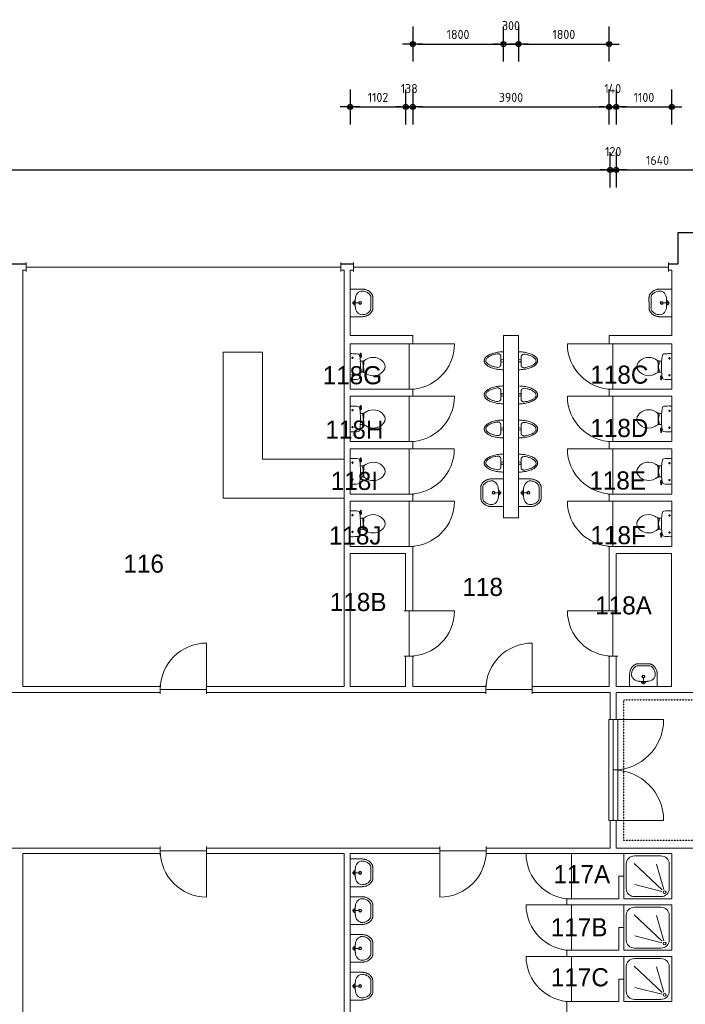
# Model space of a CAD drawing. Extents: x 362177 to 5000048, y 157834 to 733119.
# Tile 47 of 151: x 543788 to 556998, y 381212 to 400762. Entities that reach past the tile are written whole.
import ezdxf
from ezdxf.enums import TextEntityAlignment as Align

# ---------------------------------------------------------------- set-up
doc = ezdxf.new("R2010")
doc.units = 0
doc.set_wipeout_variables(frame=1)
doc.linetypes.add('ACAD_ISO03W100', pattern=[30, 12, -18])
doc.layers.get('DEFPOINTS').update_dxf_attribs({"color": 255})
doc.layers.add('A--M$1A-_F123-', color=1, linetype='Continuous')
doc.layers.add('X-L0_C_WBDBO', color=7, linetype='Continuous')
for name, color, linetype, lineweight in [('X-L21_C_buitenwanden', 7, 'Continuous', 30), ('X-L22_C_binnenwand', 7, 'Continuous', 13), ('X-L28_C_eiland ruimte', 7, 'Continuous', 13), ('X-L31_C_buitenwandopening', 1, 'Continuous', 5), ('X-L32_C_binnenwandopeningen', 3, 'Continuous', 5), ('X-L74_C_sanitair', 5, 'Continuous', 5), ('X-L76_C_vaste voorziening', 4, 'Continuous', 5), ('X-T22_C_ruimtelabel', 7, 'Continuous', 5)]:
    doc.layers.add(name, color=color, linetype=linetype, lineweight=lineweight)
doc.styles.add('ALFA-0_18', font='iso3098.shx', dxfattribs={"height": 180})
doc.dimstyles.new('ALFA-0_18', dxfattribs={"dimscale": 100, "dimtxt": 0.18, "dimasz": 1, "dimexe": 1.25, "dimexo": 0.625, "dimgap": 1, "dimtad": 1, "dimdec": 0, "dimzin": 0, "dimdsep": 46, "dimtxsty": 'ALFA-0_18', "dimblk": 'diminfradot', "dimblk1": 'diminfradot', "dimblk2": 'diminfradot', "dimsah": 1, "dimcen": 2.5, "dimse1": 1, "dimse2": 1, "dimclrd": 141, "dimclrt": 1, "dimadec": 0, "dimazin": 0, "dimtfac": 1, "dimtmove": 2, "dimatfit": 3, "dimldrblk": 'diminfrapyl', "dimfxl": 1, "dimtolj": 1, "dimtzin": 0, "dimarcsym": 0})

# ---------------------------------------------------------------- blocks, each defined once
blk = doc.blocks.new('diminfradot')
at = {"color": 0}
for p, q in [((0, -3.5), (0, 3.5)), ((-2, 0), (2, 0))]:
    blk.add_line(p, q, dxfattribs=at)
for radius in [0.5, 0.25]:
    blk.add_circle((0, 0), radius, dxfattribs=at)
blk = doc.blocks.new('*D328')
at = {"layer": 'A--M$1A-_F123-', "color": 141, "lineweight": -2, "transparency": 16777216}
blk.add_line((530948, 397779), (555408, 397779), dxfattribs=at)
at = {"layer": 'DEFPOINTS', "color": 0, "transparency": 16777216}
for p in [(555508, 397779), (530848, 384324), (555508, 384324)]:
    blk.add_point(p, dxfattribs=at)
at = {"layer": 'A--M$1A-_F123-', "color": 141, "lineweight": -2, "transparency": 16777216, "xscale": 100, "yscale": 100, "zscale": 100, "rotation": 180}
blk.add_blockref('diminfradot', (530848, 397779), dxfattribs=at)
at = {"layer": 'A--M$1A-_F123-', "color": 141, "lineweight": -2, "transparency": 16777216, "xscale": 100, "yscale": 100, "zscale": 100}
blk.add_blockref('diminfradot', (555508, 397779), dxfattribs=at)
at = {"layer": 'A--M$1A-_F123-', "color": 1, "transparency": 16777216, "insert": (543178, 397969), "char_height": 180, "attachment_point": 5, "style": 'ALFA-0_18'}
blk.add_mtext('\\A1;24660', dxfattribs=at)
blk = doc.blocks.new('diminfrapyl')
at = {"color": 0}
blk.add_solid([(0, 0), (-4, 0.7), (-4, -0.7)], dxfattribs=at)
blk = doc.blocks.new('*D329')
at = {"layer": 'A--M$1A-_F123-', "color": 141, "lineweight": -2, "transparency": 16777216}
for p, q in [((555408, 397779), (555308, 397779)), ((555508, 397779), (555628, 397779)), ((555728, 397779), (555828, 397779))]:
    blk.add_line(p, q, dxfattribs=at)
at = {"layer": 'DEFPOINTS', "color": 0, "transparency": 16777216}
for p in [(555628, 397779), (555508, 384324), (555628, 384324)]:
    blk.add_point(p, dxfattribs=at)
at = {"layer": 'A--M$1A-_F123-', "color": 141, "lineweight": -2, "transparency": 16777216, "xscale": 100, "yscale": 100, "zscale": 100}
blk.add_blockref('diminfradot', (555508, 397779), dxfattribs=at)
at = {"layer": 'A--M$1A-_F123-', "color": 141, "lineweight": -2, "transparency": 16777216, "xscale": 100, "yscale": 100, "zscale": 100, "rotation": 180}
blk.add_blockref('diminfradot', (555628, 397779), dxfattribs=at)
at = {"layer": 'A--M$1A-_F123-', "color": 1, "transparency": 16777216, "insert": (555568, 398144), "char_height": 180, "attachment_point": 5, "style": 'ALFA-0_18'}
blk.add_mtext('\\A1;120', dxfattribs=at)
blk = doc.blocks.new('*D265')
at = {"layer": 'A--M$1A-_F123-', "color": 141, "lineweight": -2, "transparency": 16777216}
blk.add_line((555728, 397779), (557168, 397779), dxfattribs=at)
at = {"layer": 'DEFPOINTS', "color": 0, "transparency": 16777216}
for p in [(557268, 397779), (555628, 384324), (557268, 384324)]:
    blk.add_point(p, dxfattribs=at)
at = {"layer": 'A--M$1A-_F123-', "color": 141, "lineweight": -2, "transparency": 16777216, "xscale": 100, "yscale": 100, "zscale": 100, "rotation": 180}
blk.add_blockref('diminfradot', (555628, 397779), dxfattribs=at)
at = {"layer": 'A--M$1A-_F123-', "color": 141, "lineweight": -2, "transparency": 16777216, "xscale": 100, "yscale": 100, "zscale": 100}
blk.add_blockref('diminfradot', (557268, 397779), dxfattribs=at)
at = {"layer": 'A--M$1A-_F123-', "color": 1, "transparency": 16777216, "insert": (556448, 397969), "char_height": 180, "attachment_point": 5, "style": 'ALFA-0_18'}
blk.add_mtext('\\A1;1640', dxfattribs=at)
blk = doc.blocks.new('*D351')
at = {"layer": 'A--M$1A-_F123-', "color": 141, "lineweight": -2, "transparency": 16777216}
blk.add_line((550448, 399029), (551350, 399029), dxfattribs=at)
at = {"layer": 'DEFPOINTS', "color": 0, "transparency": 16777216}
for p in [(551450, 399029), (550348, 387524), (551450, 387524)]:
    blk.add_point(p, dxfattribs=at)
at = {"layer": 'A--M$1A-_F123-', "color": 141, "lineweight": -2, "transparency": 16777216, "xscale": 100, "yscale": 100, "zscale": 100, "rotation": 180}
blk.add_blockref('diminfradot', (550348, 399029), dxfattribs=at)
at = {"layer": 'A--M$1A-_F123-', "color": 141, "lineweight": -2, "transparency": 16777216, "xscale": 100, "yscale": 100, "zscale": 100}
blk.add_blockref('diminfradot', (551450, 399029), dxfattribs=at)
at = {"layer": 'A--M$1A-_F123-', "color": 1, "transparency": 16777216, "insert": (550899, 399219), "char_height": 180, "attachment_point": 5, "style": 'ALFA-0_18'}
blk.add_mtext('\\A1;1102', dxfattribs=at)
blk = doc.blocks.new('*D352')
at = {"layer": 'A--M$1A-_F123-', "color": 141, "lineweight": -2, "transparency": 16777216}
for p, q in [((551350, 399029), (551250, 399029)), ((551450, 399029), (551588, 399029)), ((551688, 399029), (551788, 399029))]:
    blk.add_line(p, q, dxfattribs=at)
at = {"layer": 'DEFPOINTS', "color": 0, "transparency": 16777216}
for p in [(551588, 399029), (551450, 387524), (551588, 387524)]:
    blk.add_point(p, dxfattribs=at)
at = {"layer": 'A--M$1A-_F123-', "color": 141, "lineweight": -2, "transparency": 16777216, "xscale": 100, "yscale": 100, "zscale": 100}
blk.add_blockref('diminfradot', (551450, 399029), dxfattribs=at)
at = {"layer": 'A--M$1A-_F123-', "color": 141, "lineweight": -2, "transparency": 16777216, "xscale": 100, "yscale": 100, "zscale": 100, "rotation": 180}
blk.add_blockref('diminfradot', (551588, 399029), dxfattribs=at)
at = {"layer": 'A--M$1A-_F123-', "color": 1, "transparency": 16777216, "insert": (551519, 399394), "char_height": 180, "attachment_point": 5, "style": 'ALFA-0_18'}
blk.add_mtext('\\A1;138', dxfattribs=at)
blk = doc.blocks.new('*D353')
at = {"layer": 'A--M$1A-_F123-', "color": 141, "lineweight": -2, "transparency": 16777216}
blk.add_line((551688, 399029), (555388, 399029), dxfattribs=at)
at = {"layer": 'DEFPOINTS', "color": 0, "transparency": 16777216}
for p in [(555488, 399029), (551588, 387524), (555488, 387524)]:
    blk.add_point(p, dxfattribs=at)
at = {"layer": 'A--M$1A-_F123-', "color": 141, "lineweight": -2, "transparency": 16777216, "xscale": 100, "yscale": 100, "zscale": 100, "rotation": 180}
blk.add_blockref('diminfradot', (551588, 399029), dxfattribs=at)
at = {"layer": 'A--M$1A-_F123-', "color": 141, "lineweight": -2, "transparency": 16777216, "xscale": 100, "yscale": 100, "zscale": 100}
blk.add_blockref('diminfradot', (555488, 399029), dxfattribs=at)
at = {"layer": 'A--M$1A-_F123-', "color": 1, "transparency": 16777216, "insert": (553538, 399219), "char_height": 180, "attachment_point": 5, "style": 'ALFA-0_18'}
blk.add_mtext('\\A1;3900', dxfattribs=at)
blk = doc.blocks.new('*D354')
at = {"layer": 'A--M$1A-_F123-', "color": 141, "lineweight": -2, "transparency": 16777216}
for p, q in [((555388, 399029), (555288, 399029)), ((555488, 399029), (555628, 399029)), ((555728, 399029), (555828, 399029))]:
    blk.add_line(p, q, dxfattribs=at)
at = {"layer": 'DEFPOINTS', "color": 0, "transparency": 16777216}
for p in [(555628, 399029), (555488, 387524), (555628, 387524)]:
    blk.add_point(p, dxfattribs=at)
at = {"layer": 'A--M$1A-_F123-', "color": 141, "lineweight": -2, "transparency": 16777216, "xscale": 100, "yscale": 100, "zscale": 100}
blk.add_blockref('diminfradot', (555488, 399029), dxfattribs=at)
at = {"layer": 'A--M$1A-_F123-', "color": 141, "lineweight": -2, "transparency": 16777216, "xscale": 100, "yscale": 100, "zscale": 100, "rotation": 180}
blk.add_blockref('diminfradot', (555628, 399029), dxfattribs=at)
at = {"layer": 'A--M$1A-_F123-', "color": 1, "transparency": 16777216, "insert": (555558, 399394), "char_height": 180, "attachment_point": 5, "style": 'ALFA-0_18'}
blk.add_mtext('\\A1;140', dxfattribs=at)
blk = doc.blocks.new('*D355')
at = {"layer": 'A--M$1A-_F123-', "color": 141, "lineweight": -2, "transparency": 16777216}
blk.add_line((555728, 399029), (556628, 399029), dxfattribs=at)
at = {"layer": 'DEFPOINTS', "color": 0, "transparency": 16777216}
for p in [(556728, 399029), (555628, 387524), (556728, 387524)]:
    blk.add_point(p, dxfattribs=at)
at = {"layer": 'A--M$1A-_F123-', "color": 141, "lineweight": -2, "transparency": 16777216, "xscale": 100, "yscale": 100, "zscale": 100, "rotation": 180}
blk.add_blockref('diminfradot', (555628, 399029), dxfattribs=at)
at = {"layer": 'A--M$1A-_F123-', "color": 141, "lineweight": -2, "transparency": 16777216, "xscale": 100, "yscale": 100, "zscale": 100}
blk.add_blockref('diminfradot', (556728, 399029), dxfattribs=at)
at = {"layer": 'A--M$1A-_F123-', "color": 1, "transparency": 16777216, "insert": (556178, 399219), "char_height": 180, "attachment_point": 5, "style": 'ALFA-0_18'}
blk.add_mtext('\\A1;1100', dxfattribs=at)
blk = doc.blocks.new('*D360')
at = {"layer": 'A--M$1A-_F123-', "color": 141, "lineweight": -2, "transparency": 16777216}
blk.add_line((551688, 400279), (553288, 400279), dxfattribs=at)
at = {"layer": 'DEFPOINTS', "color": 0, "transparency": 16777216}
for p in [(553388, 400279), (551588, 394489), (553388, 394489)]:
    blk.add_point(p, dxfattribs=at)
at = {"layer": 'A--M$1A-_F123-', "color": 141, "lineweight": -2, "transparency": 16777216, "xscale": 100, "yscale": 100, "zscale": 100, "rotation": 180}
blk.add_blockref('diminfradot', (551588, 400279), dxfattribs=at)
at = {"layer": 'A--M$1A-_F123-', "color": 141, "lineweight": -2, "transparency": 16777216, "xscale": 100, "yscale": 100, "zscale": 100}
blk.add_blockref('diminfradot', (553388, 400279), dxfattribs=at)
at = {"layer": 'A--M$1A-_F123-', "color": 1, "transparency": 16777216, "insert": (552488, 400469), "char_height": 180, "attachment_point": 5, "style": 'ALFA-0_18'}
blk.add_mtext('\\A1;1800', dxfattribs=at)
blk = doc.blocks.new('*D361')
at = {"layer": 'A--M$1A-_F123-', "color": 141, "lineweight": -2, "transparency": 16777216}
for p, q in [((553288, 400279), (553188, 400279)), ((553388, 400279), (553688, 400279)), ((553788, 400279), (553888, 400279))]:
    blk.add_line(p, q, dxfattribs=at)
at = {"layer": 'DEFPOINTS', "color": 0, "transparency": 16777216}
for p in [(553688, 400279), (553388, 394489), (553688, 390869)]:
    blk.add_point(p, dxfattribs=at)
at = {"layer": 'A--M$1A-_F123-', "color": 141, "lineweight": -2, "transparency": 16777216, "xscale": 100, "yscale": 100, "zscale": 100}
blk.add_blockref('diminfradot', (553388, 400279), dxfattribs=at)
at = {"layer": 'A--M$1A-_F123-', "color": 141, "lineweight": -2, "transparency": 16777216, "xscale": 100, "yscale": 100, "zscale": 100, "rotation": 180}
blk.add_blockref('diminfradot', (553688, 400279), dxfattribs=at)
at = {"layer": 'A--M$1A-_F123-', "color": 1, "transparency": 16777216, "insert": (553538, 400644), "char_height": 180, "attachment_point": 5, "style": 'ALFA-0_18'}
blk.add_mtext('\\A1;300', dxfattribs=at)
blk = doc.blocks.new('*D362')
at = {"layer": 'A--M$1A-_F123-', "color": 141, "lineweight": -2, "transparency": 16777216}
blk.add_line((553788, 400279), (555388, 400279), dxfattribs=at)
at = {"layer": 'DEFPOINTS', "color": 0, "transparency": 16777216}
for p in [(555488, 400279), (555488, 394489), (553688, 390869)]:
    blk.add_point(p, dxfattribs=at)
at = {"layer": 'A--M$1A-_F123-', "color": 141, "lineweight": -2, "transparency": 16777216, "xscale": 100, "yscale": 100, "zscale": 100, "rotation": 180}
blk.add_blockref('diminfradot', (553688, 400279), dxfattribs=at)
at = {"layer": 'A--M$1A-_F123-', "color": 141, "lineweight": -2, "transparency": 16777216, "xscale": 100, "yscale": 100, "zscale": 100}
blk.add_blockref('diminfradot', (555488, 400279), dxfattribs=at)
at = {"layer": 'A--M$1A-_F123-', "color": 1, "transparency": 16777216, "insert": (554588, 400469), "char_height": 180, "attachment_point": 5, "style": 'ALFA-0_18'}
blk.add_mtext('\\A1;1800', dxfattribs=at)
blk = doc.blocks.new('DVDVB_32_-S-_Raam')
at = {"linetype": 'Continuous', "lineweight": 13}
blk.add_wipeout([(0, 0.5), (1, 0.5), (1, -0.5), (0, -0.5)], dxfattribs=at)
at = {"color": 1, "linetype": 'ByBlock', "lineweight": -2}
for p, q in [((0, -0.5), (0, 0.5)), ((1, -0.5), (1, 0.5)), ((0, 0), (1, 0))]:
    blk.add_line(p, q, dxfattribs=at)
blk = doc.blocks.new('DVDVB_32_-S-_Deur')
at = {"linetype": 'Continuous', "lineweight": 13}
blk.add_wipeout([(0, -0.5), (1, -0.5), (1, 0.5), (0, 0.5)], dxfattribs=at)
at = {"color": 0, "linetype": 'ByBlock', "lineweight": -2}
for p, q in [((0, -0.5), (0, 0.5)), ((1, -0.5), (1, 0.5)), ((0, 0), (1, 0))]:
    blk.add_line(p, q, dxfattribs=at)
blk = doc.blocks.new('DVDVB_32_-S-_DraairichtingEnkel')
at = {"color": 0, "linetype": 'ByBlock', "lineweight": -2}
blk.add_line((0, 0), (0, 1), dxfattribs=at)
blk.add_arc((0, 0), 1, 0, 90, dxfattribs=at)
blk = doc.blocks.new('DVDVB_74_-S-_Toilet')
at = {"color": 0, "linetype": 'ByBlock', "lineweight": -2}
for p, q in [((248, 0), (-248, 0)), ((-143, -45), (-184, -45)), ((-163, -66), (-163, -24)), ((193, -45), (152, -45)), ((173, -65), (173, -25)), ((178, -192), (183, -206)), ((211, -197), (208, -187)), ((-111, -200), (-111, -230)), ((-101, -271), (-101, -250)), ((-101, -250), (-57, -250)), ((-67, -250), (-67, -268)), ((-57, -250), (-57, -267)), ((-57, -255), (-35, -255)), ((-35, -255), (-35, -260)), ((-35, -260), (35, -260)), ((35, -255), (35, -260)), ((57, -255), (35, -255)), ((57, -250), (57, -266)), ((101, -250), (57, -250)), ((67, -250), (67, -267)), ((101, -270), (101, -250)), ((111, -230), (111, -200)), ((181, -202), (210, -196)), ((262, -216), (210, -224)), ((222, -205), (259, -200)), ((264, -204), (266, -210))]:
    blk.add_line(p, q, dxfattribs=at)
for centre in [(-163, -46), (173, -46)]:
    blk.add_circle(centre, 12, dxfattribs=at)
for centre, radius, start, end in [((-214, -28), 43.4, 141.7698, 181.0192), ((892, -28), 1150, 180, 186.3309), ((-217, -151), 34, 186.3309, 259.2904), ((0, 994), 1200, 259.2904, 264.6981), ((0, 994), 1200, 275.3019, 280.7271), ((217, -152), 33.5, 280.7271, 353.6509), ((214, -28), 43.4, 358.9808, 38.2302), ((-893, -28), 1150, 353.6509, 0), ((80, -457), 263, 148.9077, 230.8792), ((241, -554), 450, 146.1571, 148.9077), ((-240, -231), 129, 326.1571, 0), ((-101, -292), 20, 96.9358, 142.58), ((0, 992), 1197, 264.6981, 275.3019), ((9, -1192), 926, 84.3005, 96.9358), ((-81, -457), 263, 309.1208, 31.0923), ((99, -290), 20, 37.7817, 84.3005), ((240, -231), 129, 180, 213.8429), ((-241, -554), 450, 31.0923, 33.8429), ((207, -200), 25, 195.9272, 278.4779), ((220, -196), 10, 191.8886, 277.2238), ((260, -206), 5, 15.7398, 97.2238), ((261, -212), 5, 278.4779, 15.7398), ((0, -556), 135, 230.8792, 309.1208)]:
    blk.add_arc(centre, radius, start, end, dxfattribs=at)
blk = doc.blocks.new('DVDVB_74_-S-_Urinoir')
at = {"color": 0, "linetype": 'ByBlock', "lineweight": -2}
blk.add_circle((0, -25), 25, dxfattribs=at)
blk.add_open_spline([(177, 0), (0, 0), (-178, 0)], degree=2, dxfattribs=at)
for points, weights, knots in [([(-178, 0), (-178, -380), (0, -380), (177, -380), (177, 0)], [1, 0.707106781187, 1, 0.707106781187, 1], [0, 0, 0, 0.25, 0.25, 0.5, 0.5, 0.5]), ([(-1, -50), (-41, -50), (-81, -50), (-140, -50), (-140, -110), (-141, -111), (-141, -113), (-140, -113), (-140, -113), (-106, -344), (-4, -350)], [1, 1, 1, 0.707106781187, 1, 1, 1, 1, 1, 0.817166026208, 0.992380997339], [0, 0, 0, 0.2, 0.2, 0.4, 0.4, 0.6, 0.6, 0.8, 0.8, 0.9958328, 0.9958328, 0.9958328]), ([(-7, -50), (32, -50), (71, -50), (72, -50), (72, -50), (132, -50), (132, -110), (132, -110), (131, -110), (131, -111), (131, -113), (132, -113), (132, -113), (99, -344), (-4, -350)], [1, 1, 1, 1, 1, 0.707106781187, 1, 1, 1, 1, 1, 1, 1, 0.817166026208, 0.992380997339], [0, 0, 0, 0.1428571, 0.1428571, 0.2857143, 0.2857143, 0.4285714, 0.4285714, 0.5714286, 0.5714286, 0.7142857, 0.7142857, 0.8571429, 0.8571429, 0.9970234, 0.9970234, 0.9970234])]:
    blk.add_rational_spline(points, weights, degree=2, knots=knots, dxfattribs=at)
blk = doc.blocks.new('DVDVB_74_-S-_Wasbak')
at = {"color": 0, "linetype": 'ByBlock', "lineweight": -2}
for p, q in [((-79, -100), (79, -100)), ((0, -65), (-45, -82)), ((-37, -64), (-29, -89)), ((0, -65), (0, -153)), ((0, -65), (45, -82)), ((37, -64), (29, -89))]:
    blk.add_line(p, q, dxfattribs=at)
for centre, radius in [((0, -196), 30), ((0, -196), 20), ((0, -66), 17.5)]:
    blk.add_circle(centre, radius, dxfattribs=at)
blk.add_ellipse((-96, -211), major_axis=(136, 40), ratio=0.751905, start_param=1.224555, end_param=2.997882, dxfattribs=at)
at = {"color": 0, "linetype": 'ByBlock', "lineweight": -2, "extrusion": (0, 0, -1)}
blk.add_ellipse((96, -211), major_axis=(-136, 40), ratio=0.751905, start_param=1.224555, end_param=2.997882, dxfattribs=at)
at = {"color": 0, "linetype": 'ByBlock', "lineweight": -2}
for points in [[(-275, 0), (-275, -118), (-275, -235)], [(275, 0), (0, 0), (-275, 0)], [(275, -236), (275, -118), (275, 0)], [(-92, -451), (0, -450), (91, -450)]]:
    blk.add_open_spline(points, degree=2, dxfattribs=at)
for points in [[(-275, -235), (-270, -456), (-92, -451)], [(91, -450), (270, -456), (275, -236)]]:
    blk.add_rational_spline(points, [1, 0.707108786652, 1], degree=2, dxfattribs=at)
blk.add_rational_spline([(235, -235), (231, -415), (92, -411), (92, -410), (91, -410), (0, -410), (-91, -410), (-92, -410), (-93, -411), (-231, -415), (-235, -235)], [1, 0.707108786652, 1, 1, 1, 1, 1, 1, 1, 0.707108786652, 1], degree=2, knots=[0, 0, 0, 0.2, 0.2, 0.4, 0.4, 0.6, 0.6, 0.8, 0.8, 1, 1, 1], dxfattribs=at)
blk = doc.blocks.new('DVDVB_74_-S-_Douchebak')
at = {"color": 0, "linetype": 'ByBlock', "lineweight": -2}
for p, q in [((0.225, 0.95), (0.775, 0.95)), ((0.05, 0.225), (0.05, 0.775)), ((0.166, 0.209), (0.316, 0.77)), ((0.784, 0.784), (0.199, 0.199)), ((0.95, 0.775), (0.95, 0.225)), ((0.209, 0.166), (0.77, 0.316)), ((0.775, 0.05), (0.225, 0.05))]:
    blk.add_line(p, q, dxfattribs=at)
at = {"color": 0, "linetype": 'ByBlock', "lineweight": -2, "flags": 128}
blk.add_lwpolyline([(0, 1), (0, 0), (1, 0), (1, 1)], close=True, dxfattribs=at)
at = {"color": 0, "linetype": 'ByBlock', "lineweight": -2}
blk.add_circle((0.15, 0.15), 0.0315, dxfattribs=at)
at = {"color": 0, "linetype": 'ByBlock', "lineweight": -2, "extrusion": (0, 0, -1)}
for centre, start, end in [((-0.225, 0.775), 0, 90), ((-0.775, 0.775), 90, 180), ((-0.225, 0.225), 270, 0), ((-0.775, 0.225), 180, 270)]:
    blk.add_arc(centre, 0.175, start, end, dxfattribs=at)
blk = doc.blocks.new('A$C05fc2be4')
at = {"layer": 'X-L32_C_binnenwandopeningen', "flags": 128}
for points in [[(0, 2000), (910, 2000)], [(1000, 2000), (1000, 0)], [(0, 0), (910, 0)]]:
    blk.add_lwpolyline(points, dxfattribs=at)
at = {"layer": 'X-L32_C_binnenwandopeningen'}
blk.add_lwpolyline([(910, 2000), (1090, 2000), (1090, 0), (910, 0)], close=True, dxfattribs=at)
for centre, start, end in [((1000, 2000), 180, 270), ((1000, 0), 90, 180)]:
    blk.add_arc(centre, 1000, start, end, dxfattribs=at)

msp = doc.modelspace()

# ---------------------------------------------------------------- linework, layer by layer
at = {"layer": 'X-L21_C_buitenwanden'}
msp.add_lwpolyline([(504728, 375819), (556848, 375819), (556848, 375199), (557268, 375199), (557268, 378829), (563708, 378829), (563708, 377329), (564130, 377329), (564130, 378144), (580088, 378144), (580088, 377329), (580508, 377329), (580508, 394399), (580088, 394399), (580088, 393584), (564128, 393584), (564128, 394399), (563708, 394399), (563708, 392899), (557268, 392899), (557268, 396529), (556848, 396529), (556848, 395909), (504728, 395909)], dxfattribs=at)
at = {"layer": 'X-L22_C_binnenwand'}
for points in [[(543848, 395789), (543848, 387524), (550228, 387524), (550228, 395789)], [(550348, 395789), (550348, 394489), (551588, 394489), (551588, 387524), (555488, 387524), (555488, 394489), (556728, 394489), (556728, 395789)], [(550348, 394324), (550348, 393424), (551448, 393424), (551448, 394324)], [(555628, 394324), (555628, 393424), (556728, 393424), (556728, 394324)], [(550348, 393284), (550348, 392384), (551448, 392384), (551448, 393284)], [(555628, 393284), (555628, 392384), (556728, 392384), (556728, 393284)], [(550348, 392240), (550348, 391344), (551448, 391344), (551448, 392240)], [(555628, 392244), (555628, 391344), (556728, 391344), (556728, 392244)], [(550348, 391204), (550348, 390304), (551448, 390304), (551448, 391204)], [(555628, 391204), (555628, 390304), (556728, 390304), (556728, 391204)], [(550348, 390164), (550348, 387524), (551448, 387524), (551448, 390164)], [(555629, 390164), (555629, 387524), (556727, 387524), (556727, 390164)], [(543848, 384204), (543848, 375939), (550228, 375939), (550228, 384204)], [(550348, 384204), (550348, 375939), (556728, 375939), (556728, 377784), (554648, 377784), (554648, 384204)], [(554828, 383304), (555678, 383304), (555678, 383754), (555778, 383754), (555778, 383304), (556728, 383304), (556728, 384204), (554828, 384204)], [(554828, 383184), (554828, 382284), (555678, 382284), (555678, 382734), (555778, 382734), (555778, 382284), (556728, 382284), (556728, 383184)], [(554828, 382164), (554828, 381264), (555678, 381264), (555678, 381714), (555778, 381714), (555778, 381264), (556728, 381264), (556728, 382164)]]:
    msp.add_lwpolyline(points, close=True, dxfattribs=at)
for points in [[(565428, 386864), (565428, 387804), (560328, 387804), (560328, 390279), (560648, 390279), (560648, 387919), (562448, 387919), (562448, 390429), (563637, 390429), (563124, 391839), (557852, 391839), (557339, 390429), (558528, 390429), (558528, 387804), (557268, 387804), (557268, 387404), (555628, 387404), (555628, 386864)], [(555508, 386864), (555508, 387404), (530848, 387404), (530848, 384314), (555508, 384314), (555508, 384864)], [(555628, 384864), (555628, 384314), (557268, 384314), (557268, 383924), (563708, 383924), (565428, 383924), (565428, 384864)]]:
    msp.add_lwpolyline(points, dxfattribs=at)
at = {"layer": 'X-L28_C_eiland ruimte'}
msp.add_lwpolyline([(553388, 390869), (553388, 394489), (553688, 394489), (553688, 390869)], close=True, dxfattribs=at)
at = {"layer": 'X-L76_C_vaste voorziening', "flags": 128}
msp.add_lwpolyline([(548608, 392039), (550228, 392039), (550228, 391259), (547828, 391259), (547828, 394159), (548608, 394159)], close=True, dxfattribs=at)

# ---------------------------------------------------------------- block references
at = {"layer": 'X-L0_C_WBDBO', "xscale": -1}
msp.add_blockref('A$C05fc2be4', (556568, 384864), dxfattribs=at)
at = {"layer": 'X-L74_C_sanitair'}
for name, p, xscale, yscale, rotation in [('DVDVB_74_-S-_Wasbak', (550348, 395139), 0.9999983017, 0.9999983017, 90), ('DVDVB_74_-S-_Wasbak', (556728, 395139), 0.9999983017, 0.9999983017, 270), ('DVDVB_74_-S-_Toilet', (550348, 393874), 0.9999983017, 0.9999983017, 90), ('DVDVB_74_-S-_Urinoir', (553388, 393989), 0.9999983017, 0.9999983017, 270), ('DVDVB_74_-S-_Urinoir', (553688, 393990), 0.9999983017, 0.9999983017, 90), ('DVDVB_74_-S-_Toilet', (556728, 393874), 0.9999983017, 0.9999983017, 270), ('DVDVB_74_-S-_Urinoir', (553388, 393312), 0.9999983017, 0.9999983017, 270), ('DVDVB_74_-S-_Urinoir', (553688, 393312), 0.9999983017, 0.9999983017, 90), ('DVDVB_74_-S-_Toilet', (550348, 392834), 0.9999983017, 0.9999983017, 90), ('DVDVB_74_-S-_Toilet', (556728, 392834), 0.9999983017, 0.9999983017, 270), ('DVDVB_74_-S-_Urinoir', (553388, 392635), 0.9999983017, 0.9999983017, 270), ('DVDVB_74_-S-_Urinoir', (553688, 392635), 0.9999983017, 0.9999983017, 90), ('DVDVB_74_-S-_Toilet', (550348, 391794), 0.9999983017, 0.9999983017, 90), ('DVDVB_74_-S-_Toilet', (556728, 391794), 0.9999983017, 0.9999983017, 270), ('DVDVB_74_-S-_Wasbak', (553388, 391369), 0.9999983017, 0.9999983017, 270), ('DVDVB_74_-S-_Wasbak', (553688, 391369), 0.9999983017, 0.9999983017, 90), ('DVDVB_74_-S-_Toilet', (550348, 390754), 0.9999983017, 0.9999983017, 90), ('DVDVB_74_-S-_Toilet', (556728, 390754), 0.9999983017, 0.9999983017, 270), ('DVDVB_74_-S-_Wasbak', (556167, 387524), 0.9999983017, 0.9999983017, 180), ('DVDVB_74_-S-_Douchebak', (556728, 383304), 899.9975402, 950.0002493, 90), ('DVDVB_74_-S-_Wasbak', (550348, 383822), 0.9999983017, 0.9999983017, 90), ('DVDVB_74_-S-_Wasbak', (550348, 383072), 0.9999983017, 0.9999983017, 90), ('DVDVB_74_-S-_Douchebak', (556728, 382284), 899.9975402, 950.0002493, 90), ('DVDVB_74_-S-_Wasbak', (550348, 382322), 0.9999983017, 0.9999983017, 90), ('DVDVB_74_-S-_Douchebak', (556728, 381264), 899.9975402, 950.0002493, 90), ('DVDVB_74_-S-_Wasbak', (550348, 381572), 0.9999983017, 0.9999983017, 90)]:
    msp.add_blockref(name, p, dxfattribs=dict(at, xscale=xscale, yscale=yscale, rotation=rotation))
for p, rotation in [((553388, 391957.6), 270), ((553688, 391957.6), 90)]:
    msp.add_blockref('DVDVB_74_-S-_Urinoir', p, dxfattribs=dict(at, rotation=rotation))

# ---------------------------------------------------------------- texts
at = {"layer": 'X-T22_C_ruimtelabel'}
for s, p in [('118G', (550390.8, 393703.1)), ('118H', (550431.1, 392622.3)), ('118I', (550431.1, 391604.7)), ('118J', (550448, 390521.4)), ('116', (546249, 389962)), ('118', (552977.6, 389499.6)), ('118B', (550505.5, 389199.2))]:
    msp.add_text(s, height=360, dxfattribs=at).set_placement(p, align=Align.MIDDLE_CENTER)

# ---------------------------------------------------------------- dimensions: what is measured, and where the dimension line sits
at = {"layer": 'A--M$1A-_F123-'}
for base, p1, p2, picture, middle in [((553388, 400279), (551588, 394489), (553388, 394489), '*D360', (552488, 400469)), ((553688, 400279), (553388, 394489), (553688, 390869), '*D361', (553538, 400644)), ((555488, 400279), (553688, 390869), (555488, 394489), '*D362', (554588, 400469)), ((551588, 399029), (551450, 387524), (551588, 387524), '*D352', (551519, 399394)), ((555628, 399029), (555488, 387524), (555628, 387524), '*D354', (555558, 399394)), ((551450, 399029), (550348, 387524), (551450, 387524), '*D351', (550899, 399219)), ((555488, 399029), (551588, 387524), (555488, 387524), '*D353', (553538, 399219)), ((556728, 399029), (555628, 387524), (556728, 387524), '*D355', (556178, 399219)), ((555628, 397779), (555508, 384324), (555628, 384324), '*D329', (555568, 398144)), ((555508, 397779), (530848, 384324), (555508, 384324), '*D328', (543178, 397969)), ((557268, 397779), (555628, 384324), (557268, 384324), '*D265', (556448, 397969))]:
    dim = msp.add_linear_dim(base=base, p1=p1, p2=p2, dimstyle='ALFA-0_18', dxfattribs=at)
    dim.commit()
    dim.dimension.update_dxf_attribs({"geometry": picture, "text_midpoint": middle})

# ---------------------------------------------------------------- next in the draw order: block references
at = {"layer": 'X-L31_C_buitenwandopening', "xscale": 6249.99, "yscale": 180, "rotation": 180}
for p in [(550163, 395849), (556663, 395849)]:
    msp.add_blockref('DVDVB_32_-S-_Raam', p, dxfattribs=at)
at = {"layer": 'X-L32_C_binnenwandopeningen'}
for p, xscale, yscale, rotation in [((551518, 394324), 900, 200, 270), ((555558, 394324), 900, 200, 270), ((551518, 393284), 900, 200, 270), ((555558, 393284), 900, 200, 270), ((551518, 392240), 896, 200, 270), ((555558, 392244), 900, 200, 270), ((551518, 391204), 900, 200, 270), ((555558, 391204), 900, 200, 270), ((551518, 389024), 900, 200, 270), ((555558.5, 389024), 900, 201, 270), ((547498, 387464), 920, 180, 180), ((553958, 387464), 920, 180, 180), ((547498, 384259), 920, 170, 180), ((554738, 384204), 900, 240, 270), ((554738, 383184), 900, 240, 270), ((554738, 382164), 900, 240, 270)]:
    msp.add_blockref('DVDVB_32_-S-_Deur', p, dxfattribs=dict(at, xscale=xscale, yscale=yscale, rotation=rotation))
at = {"layer": 'X-L32_C_binnenwandopeningen', "xscale": 920, "yscale": 170}
msp.add_blockref('DVDVB_32_-S-_Deur', (552128, 384259), dxfattribs=at)

# ---------------------------------------------------------------- next in the draw order: linework, layer by layer
at = {"layer": 'X-L0_C_WBDBO', "color": 160, "linetype": 'ACAD_ISO03W100', "ltscale": 0.25, "flags": 128}
msp.add_lwpolyline([(557418, 374699), (557418, 384464), (555778, 384464), (555778, 387254), (557418, 387254), (557418, 397029)], dxfattribs=at)

# ---------------------------------------------------------------- next in the draw order: block references
at = {"layer": 'X-L32_C_binnenwandopeningen'}
for p, xscale, yscale, rotation in [((551518, 394324), 900, 900, 270), ((555558, 394324), 900, -900, 270), ((551518, 393284), 900, 900, 270), ((555558, 393284), 900, -900, 270), ((551518, 392240), 896, 896, 270), ((555558, 392244), 900, -900, 270), ((551518, 391204), 900, 900, 270), ((555558, 391204), 900, -900, 270), ((551518, 389024), 900, 900, 270), ((555558.5, 389024), 900, -900, 270), ((547498, 387464), 920, -920, 180), ((553958, 387464), 920, -920, 180), ((547498, 384259), 920, 920, 180), ((554738, 384204), 900, -900, 270), ((554738, 383184), 900, -900, 270), ((554738, 382164), 900, -900, 270)]:
    msp.add_blockref('DVDVB_32_-S-_DraairichtingEnkel', p, dxfattribs=dict(at, xscale=xscale, yscale=yscale, rotation=rotation))
at = {"layer": 'X-L32_C_binnenwandopeningen', "xscale": 920, "yscale": -920}
msp.add_blockref('DVDVB_32_-S-_DraairichtingEnkel', (552128, 384259), dxfattribs=at)

# ---------------------------------------------------------------- next in the draw order: texts
at = {"layer": 'X-T22_C_ruimtelabel'}
for s, p in [('118C', (555690, 393714.2)), ('118D', (555690, 392654.8)), ('118E', (555655.3, 391613)), ('118F', (555664.9, 390527.1)), ('118A', (555772.8, 389133)), ('117A', (554944.9, 383794.5)), ('117B', (554891.1, 382741.2)), ('117C', (554905.2, 381748))]:
    msp.add_text(s, height=360, dxfattribs=at).set_placement(p, align=Align.MIDDLE_CENTER)

doc.saveas('drawing.dxf')
